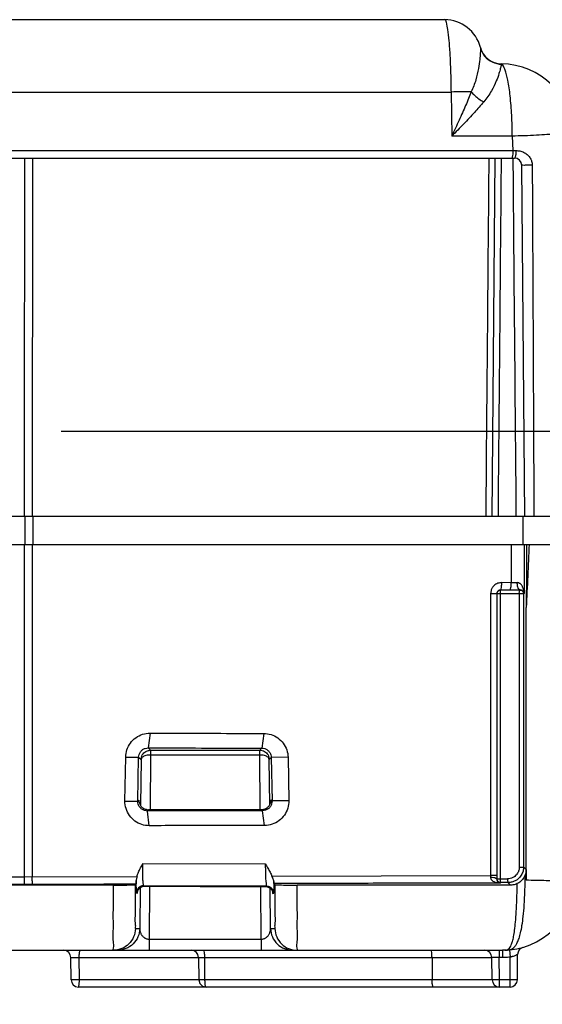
# Model space of a CAD drawing. Header units: inches. Extents: x 0 to 34, y 0 to 22.
# Tile 21 of 41: x 6.554 to 7.264, y 10.633 to 11.97. Entities that reach past the tile are written whole.
import ezdxf

# ---------------------------------------------------------------- set-up
doc = ezdxf.new("R2010")
doc.units = ezdxf.units.IN
doc.header["$LTSCALE"] = 1.87
doc.header["$MEASUREMENT"] = 0
doc.layers.get('0').update_dxf_attribs({"linetype": 'CONTINUOUS'})
doc.layers.add('DIMENSIONS', color=7, linetype='CONTINUOUS')
doc.styles.get("Standard").update_dxf_attribs({"font": 'txt', "width": 0.8})
doc.dimstyles.new('DIMSTYLE_1', dxfattribs={"dimtxt": 0.125, "dimasz": 0.18, "dimexe": 0.18, "dimexo": 0.0625, "dimgap": 0.09, "dimtad": 0, "dimtih": 1, "dimtoh": 1, "dimdec": 3, "dimzin": 4, "dimdsep": 46, "dimtxsty": 'STANDARD', "dimblk": '_FILLED', "dimblk1": '_FILLED', "dimblk2": '_FILLED', "dimcen": 0.09, "dimadec": 0, "dimazin": 0, "dimtp": 0.001, "dimtm": 0.001, "dimtfac": 1, "dimtdec": 3, "dimtofl": 0, "dimtmove": 0, "dimatfit": 3, "dimldrblk": '_FILLED', "dimfxl": 1, "dimtolj": 1, "dimtzin": 4, "dimarcsym": 0})
doc.dimstyles.new('DIMSTYLE_2', dxfattribs={"dimtxt": 0.125, "dimasz": 0.18, "dimexe": 0.18, "dimexo": 0.0625, "dimgap": 0.09, "dimtad": 0, "dimtih": 1, "dimtoh": 1, "dimdec": 3, "dimzin": 4, "dimdsep": 46, "dimtxsty": 'STANDARD', "dimblk": '_FILLED', "dimblk1": '_FILLED', "dimblk2": '_FILLED', "dimcen": 0.09, "dimadec": 0, "dimazin": 0, "dimtp": 0.001, "dimtm": 0.001, "dimtfac": 1, "dimtdec": 3, "dimtofl": 0, "dimtmove": 0, "dimatfit": 3, "dimldrblk": '_FILLED', "dimfxl": 1, "dimtolj": 1, "dimtzin": 4, "dimarcsym": 0})

# ---------------------------------------------------------------- blocks, each defined once
blk = doc.blocks.new('*D11')
at = {"layer": 'DIMENSIONS', "color": 2, "linetype": 'CONTINUOUS'}
blk.add_line((6.6108, 11.411), (8.1158, 11.411), dxfattribs=at)
at = {"layer": 'DIMENSIONS', "color": 2, "linetype": 'CONTINUOUS', "width": 0.8}
for s, p in [('[', (8.7033, 11.3485)), ('19.18', (8.8033, 11.3485)), (']', (9.3033, 11.3485)), ('.755', (8.1783, 11.3485))]:
    blk.add_text(s, height=0.125, dxfattribs=at).set_placement(p)
blk = doc.blocks.new('_FILLED')
at = {"color": 0, "linetype": 'BYBLOCK'}
blk.add_solid([(0, 0), (-1, 0.1736), (-1, -0.1736)], dxfattribs=at)
blk = doc.blocks.new('*D13')
at = {"layer": 'DIMENSIONS', "color": 2, "linetype": 'CONTINUOUS'}
for p, q in [((3.2766, 11.1945), (3.2766, 9.671)), ((7.3299, 11.1945), (7.3299, 9.671)), ((3.2766, 9.796), (4.4046, 9.796)), ((7.3299, 9.796), (5.9546, 9.796))]:
    blk.add_line(p, q, dxfattribs=at)
at = {"layer": 'DIMENSIONS', "color": 2, "linetype": 'CONTINUOUS', "xscale": 0.18, "yscale": 0.18, "zscale": 0.18, "rotation": 180}
blk.add_blockref('_FILLED', (3.2766, 9.796), dxfattribs=at)
at = {"layer": 'DIMENSIONS', "color": 2, "linetype": 'CONTINUOUS', "xscale": 0.18, "yscale": 0.18, "zscale": 0.18}
blk.add_blockref('_FILLED', (7.3299, 9.796), dxfattribs=at)
at = {"layer": 'DIMENSIONS', "color": 2, "linetype": 'CONTINUOUS', "width": 0.8}
for s, p in [('4.053', (4.4671, 9.7335)), ('[', (5.0921, 9.7335)), ('102.95', (5.1921, 9.7335)), (']', (5.7921, 9.7335))]:
    blk.add_text(s, height=0.125, dxfattribs=at).set_placement(p)

msp = doc.modelspace()

# ---------------------------------------------------------------- linework, layer by layer
at = {"color": 7, "linetype": 'CONTINUOUS'}
for p, q in [((3.4749, 11.97), (7.1316, 11.97)), ((3.4663, 11.8717), (7.1402, 11.8717)), ((7.1402, 11.8717), (7.1412, 11.8117)), ((7.2234, 11.8117), (7.1412, 11.8117)), ((7.2234, 11.8117), (7.2243, 11.7921)), ((3.3822, 11.7921), (7.2243, 11.7921)), ((3.3801, 11.782), (7.2264, 11.782)), ((6.5716, 11.782), (6.5712, 11.295)), ((7.1962, 11.295), (7.2004, 11.782)), ((7.2406, 11.295), (7.2364, 11.772)), ((7.3299, 11.295), (6.4253, 11.295)), ((6.5725, 11.257), (6.5726, 11.295)), ((7.2381, 11.257), (7.2384, 11.295)), ((6.4521, 11.257), (7.3299, 11.257)), ((6.5604, 11.257), (6.5604, 10.7958)), ((6.5711, 11.257), (6.5711, 10.8058)), ((7.222, 11.257), (7.222, 11.2052)), ((7.2394, 11.257), (7.2394, 11.1907)), ((7.2076, 11.1951), (7.2074, 11.1953)), ((7.222, 11.2052), (7.2091, 11.2053)), ((7.234, 11.1953), (7.2338, 11.195)), ((7.2024, 11.1903), (7.194, 11.1903)), ((7.194, 11.1903), (7.194, 10.8073)), ((7.2026, 11.1901), (7.2024, 11.1903)), ((7.2024, 11.1903), (7.2024, 10.8073)), ((7.233, 11.19), (7.2026, 11.1901)), ((7.2026, 11.1901), (7.2026, 10.8028)), ((7.2068, 11.1901), (7.2068, 10.8028)), ((7.2388, 11.19), (7.233, 11.19)), ((7.233, 11.19), (7.233, 10.8189)), ((7.2394, 11.1907), (7.2388, 11.19)), ((7.2388, 11.19), (7.2388, 10.8189)), ((6.7314, 11.0008), (6.729, 10.9808)), ((6.8859, 11.0004), (6.8832, 10.9805)), ((6.729, 10.9808), (6.7321, 10.9777)), ((6.8832, 10.9805), (6.8804, 10.9777)), ((6.6972, 10.9086), (6.6983, 10.9684)), ((6.6983, 10.9684), (6.7159, 10.9681)), ((6.7149, 10.9083), (6.7159, 10.9681)), ((6.7159, 10.9681), (6.7191, 10.9649)), ((6.7321, 10.9712), (6.7315, 10.8966)), ((6.7321, 10.9777), (6.8804, 10.9777)), ((6.7321, 10.9777), (6.7321, 10.9712)), ((6.7321, 10.9712), (6.8804, 10.9712)), ((6.8804, 10.9712), (6.8804, 10.9777)), ((6.881, 10.8969), (6.8804, 10.9712)), ((6.8961, 10.9676), (6.8934, 10.9649)), ((6.9188, 10.968), (6.8961, 10.9676)), ((6.8961, 10.9676), (6.8971, 10.9088)), ((6.9188, 10.968), (6.9199, 10.9091)), ((6.7191, 10.9649), (6.7186, 10.903)), ((6.8939, 10.9038), (6.8934, 10.9649)), ((6.6972, 10.9086), (6.7149, 10.9083)), ((6.7149, 10.9083), (6.7166, 10.91)), ((6.8955, 10.9104), (6.8971, 10.9088)), ((6.9199, 10.9091), (6.8971, 10.9088)), ((6.7304, 10.8751), (6.7279, 10.8951)), ((6.7286, 10.8957), (6.7294, 10.8966)), ((6.8842, 10.8955), (6.8827, 10.8969)), ((6.8869, 10.8755), (6.8842, 10.8955)), ((6.7217, 10.8236), (6.8879, 10.8233)), ((6.897, 10.8065), (7.194, 10.8073)), ((7.2024, 10.8073), (7.194, 10.8073)), ((7.233, 10.8189), (7.2388, 10.8189)), ((7.2422, 10.8155), (7.2388, 10.8189)), ((6.4698, 10.8058), (6.5604, 10.8058)), ((6.4698, 10.7958), (6.5604, 10.7958)), ((6.6814, 10.7945), (6.4841, 10.7945)), ((6.5604, 10.8058), (6.7137, 10.8061)), ((6.7113, 10.795), (6.7124, 10.7961)), ((6.7237, 10.7929), (6.7229, 10.7936)), ((6.8892, 10.7933), (6.8885, 10.7925)), ((6.9012, 10.795), (6.8996, 10.7965)), ((7.2212, 10.7945), (6.9311, 10.7945)), ((7.2026, 10.8028), (7.2024, 10.8026)), ((7.2026, 10.8028), (7.217, 10.8029)), ((7.2076, 10.7978), (7.2071, 10.7973)), ((7.2212, 10.7945), (7.2179, 10.7979)), ((6.7137, 10.7831), (6.7129, 10.7838)), ((6.7178, 10.7908), (6.7174, 10.7354)), ((6.7221, 10.7928), (6.7237, 10.7929)), ((6.7237, 10.7929), (6.7237, 10.7929)), ((6.7308, 10.7928), (6.7302, 10.721)), ((6.8823, 10.721), (6.8817, 10.7925)), ((6.8885, 10.7925), (6.8885, 10.7925)), ((6.8951, 10.7354), (6.8947, 10.7902)), ((6.8982, 10.7844), (6.8983, 10.7843)), ((6.8992, 10.7834), (6.8985, 10.7827)), ((6.7115, 10.7354), (6.7174, 10.7354)), ((6.8951, 10.7354), (6.901, 10.7354)), ((6.7302, 10.721), (6.8823, 10.721)), ((6.7302, 10.721), (6.7302, 10.706)), ((6.8823, 10.721), (6.8823, 10.706)), ((6.4741, 10.706), (7.2101, 10.706)), ((7.2058, 10.706), (7.2058, 10.696)), ((7.2101, 10.706), (7.2101, 10.696)), ((7.2197, 10.7064), (7.2207, 10.6966)), ((7.2304, 10.6659), (7.2307, 10.7004)), ((6.6241, 10.6659), (6.6238, 10.696)), ((6.6352, 10.696), (6.7973, 10.696)), ((6.6354, 10.6659), (6.6352, 10.696)), ((6.7973, 10.6961), (6.7976, 10.6659)), ((6.8057, 10.696), (7.1958, 10.696)), ((6.806, 10.6659), (6.8057, 10.696)), ((7.1144, 10.696), (7.1145, 10.6659)), ((7.1961, 10.6659), (7.1958, 10.696)), ((7.2101, 10.696), (7.2058, 10.696)), ((7.2061, 10.6659), (7.2058, 10.696)), ((7.2204, 10.6659), (7.2207, 10.6966)), ((6.7976, 10.6659), (6.6354, 10.6659)), ((7.1961, 10.6659), (6.806, 10.6659)), ((7.2204, 10.6659), (7.2061, 10.6659)), ((7.2061, 10.656), (7.2061, 10.6659)), ((7.2204, 10.656), (7.2204, 10.6659)), ((7.2204, 10.656), (6.6341, 10.656)), ((6.8026, 10.6573), (6.8076, 10.656))]:
    msp.add_line(p, q, dxfattribs=at)
for points in [[(6.7139, 10.7849), (6.7139, 10.7847), (6.7139, 10.7849), (6.7143, 10.7864), (6.7158, 10.7891), (6.7184, 10.7914), (6.7221, 10.7928)], [(6.8885, 10.7925), (6.8903, 10.7923), (6.8939, 10.7909), (6.8965, 10.7884), (6.8979, 10.7858), (6.8982, 10.7844)], [(6.7976, 10.6659), (6.799, 10.6609), (6.8026, 10.6573)]]:
    msp.add_lwpolyline(points, dxfattribs=at)
for centre, radius, start, end in [((7.1316, 11.92), 0.05, 14.121, 90), ((7.2091, 11.9399), 0.03, 194.4679, 269.2124), ((7.2073, 11.81), 0.1, 2.5, 89.2147), ((7.2264, 11.772), 0.01, 0.5, 89.9999), ((7.2101, 10.806), 0.1, 270, 357.5), ((6.6138, 10.696), 0.01, 0.5, 90), ((6.7873, 10.696), 0.01, 0.5709, 90), ((7.1858, 10.696), 0.01, 0.5, 90.0001), ((7.2407, 10.7003), 0.01, 106.1574, 179.5), ((6.6341, 10.666), 0.01, 180.5, 270), ((7.2061, 10.666), 0.01, 180.5, 270), ((7.2204, 10.666), 0.01, 270, 359.5)]:
    msp.add_arc(centre, radius, start, end, dxfattribs=at)
for points, knots in [([(7.1316, 11.97), (7.1329, 11.97), (7.1343, 11.9637), (7.136, 11.9556), (7.1375, 11.9394), (7.1389, 11.9199), (7.1398, 11.8966), (7.1401, 11.8802), (7.1402, 11.8717)], [0, 0, 0, 0, 0.039315, 0.14002, 0.298167, 0.50359, 0.742775, 1, 1, 1, 1]), ([(7.1801, 11.9322), (7.1803, 11.9315), (7.1801, 11.9289), (7.1801, 11.9265), (7.18, 11.9248)], [0, 0, 0, 0, 0.295004, 1, 1, 1, 1]), ([(7.1793, 11.9161), (7.1788, 11.9119), (7.1776, 11.9026), (7.1741, 11.8877), (7.1702, 11.8772), (7.1676, 11.872)], [0, 0, 0, 0, 0.271183, 0.618794, 1, 1, 1, 1]), ([(7.2088, 11.9095), (7.2086, 11.9089), (7.2081, 11.9068), (7.2076, 11.9048), (7.2072, 11.9034)], [0, 0, 0, 0, 0.32944, 1, 1, 1, 1]), ([(7.2087, 11.91), (7.2087, 11.9099), (7.2087, 11.9098), (7.2087, 11.9096), (7.2088, 11.9095)], [0, 0, 0, 0, 0.25061, 1, 1, 1, 1]), ([(7.2053, 11.8967), (7.2043, 11.8933), (7.2014, 11.8853), (7.1949, 11.8721), (7.1886, 11.8629), (7.1846, 11.8582)], [0, 0, 0, 0, 0.24045, 0.581187, 1, 1, 1, 1]), ([(7.2234, 11.8203), (7.2232, 11.8269), (7.2227, 11.8424), (7.221, 11.8649), (7.2181, 11.886), (7.2152, 11.8976), (7.2134, 11.9026)], [0, 0, 0, 0, 0.24022, 0.555736, 0.815721, 1, 1, 1, 1]), ([(7.1676, 11.872), (7.1634, 11.872), (7.1543, 11.8719), (7.1451, 11.8718), (7.1402, 11.8717)], [0, 0, 0, 0, 0.460134, 1, 1, 1, 1]), ([(7.1676, 11.872), (7.1652, 11.8658), (7.1599, 11.8529), (7.1511, 11.8328), (7.1446, 11.8189), (7.1412, 11.8117)], [0, 0, 0, 0, 0.302169, 0.635802, 1, 1, 1, 1]), ([(7.1676, 11.872), (7.1691, 11.8702), (7.1724, 11.8667), (7.1781, 11.8621), (7.1824, 11.8594), (7.1846, 11.8582)], [0, 0, 0, 0, 0.315109, 0.653793, 1, 1, 1, 1]), ([(7.1846, 11.8582), (7.1805, 11.8534), (7.1716, 11.8434), (7.1571, 11.8279), (7.1467, 11.8173), (7.1412, 11.8117)], [0, 0, 0, 0, 0.297245, 0.631311, 1, 1, 1, 1]), ([(7.3072, 11.8143), (7.3071, 11.8164), (7.2945, 11.8118), (7.2819, 11.8154), (7.2538, 11.8123), (7.2344, 11.8122), (7.2234, 11.8117)], [0, 0, 0, 0, 0.07329, 0.283841, 0.605906, 1, 1, 1, 1]), ([(7.2243, 11.7921), (7.2243, 11.7904), (7.2242, 11.7873), (7.2238, 11.7849), (7.2235, 11.7833)], [0, 0, 0, 0, 0.573326, 1, 1, 1, 1]), ([(7.2243, 11.7921), (7.225, 11.7921), (7.2264, 11.7921), (7.2278, 11.7921), (7.2284, 11.7922)], [0, 0, 0, 0, 0.500927, 1, 1, 1, 1]), ([(7.2284, 11.7922), (7.2284, 11.7905), (7.2283, 11.7873), (7.2278, 11.7843), (7.227, 11.782), (7.2264, 11.782)], [0, 0, 0, 0, 0.479353, 0.838602, 1, 1, 1, 1]), ([(7.2284, 11.7922), (7.2302, 11.7922), (7.2338, 11.7918), (7.2372, 11.7906), (7.2388, 11.7899)], [0, 0, 0, 0, 0.497664, 1, 1, 1, 1]), ([(7.2435, 11.7869), (7.2449, 11.7857), (7.2473, 11.7832), (7.2489, 11.78), (7.2495, 11.7785)], [0, 0, 0, 0, 0.532262, 1, 1, 1, 1]), ([(6.5608, 11.782), (6.5607, 11.7199), (6.5606, 11.5575), (6.5604, 11.3952), (6.5603, 11.295)], [0, 0, 0, 0, 0.382599, 1, 1, 1, 1]), ([(7.1878, 11.295), (7.1885, 11.3808), (7.1899, 11.5432), (7.1914, 11.7055), (7.192, 11.782)], [0, 0, 0, 0, 0.528927, 1, 1, 1, 1]), ([(7.2045, 11.295), (7.2053, 11.3808), (7.2067, 11.5432), (7.2081, 11.7055), (7.2088, 11.782)], [0, 0, 0, 0, 0.528902, 1, 1, 1, 1]), ([(7.2289, 11.295), (7.2282, 11.3783), (7.2268, 11.5373), (7.2254, 11.6963), (7.2248, 11.7719)], [0, 0, 0, 0, 0.524353, 1, 1, 1, 1]), ([(7.2506, 11.7724), (7.2489, 11.7724), (7.2458, 11.7723), (7.2412, 11.7726), (7.2389, 11.7718), (7.2364, 11.7725), (7.2364, 11.772)], [0, 0, 0, 0, 0.343715, 0.675099, 0.91317, 1, 1, 1, 1]), ([(7.2495, 11.7785), (7.2495, 11.7783), (7.2502, 11.7763), (7.2506, 11.7743), (7.2506, 11.7724)], [0, 0, 0, 0, 0.105861, 1, 1, 1, 1]), ([(7.2506, 11.7724), (7.2508, 11.7174), (7.2514, 11.6093), (7.2521, 11.4502), (7.2526, 11.3461), (7.2529, 11.295)], [0, 0, 0, 0, 0.345635, 0.67897, 1, 1, 1, 1]), ([(6.5617, 11.257), (6.5617, 11.2596), (6.5617, 11.2723), (6.5617, 11.285), (6.5617, 11.295)], [0, 0, 0, 0, 0.210539, 1, 1, 1, 1]), ([(7.2463, 11.257), (7.2457, 11.2427), (7.2444, 11.2142), (7.2431, 11.1857), (7.2425, 11.1714)], [0, 0, 0, 0, 0.49998, 1, 1, 1, 1]), ([(7.2426, 11.257), (7.2426, 11.2427), (7.2426, 11.2142), (7.2425, 11.1857), (7.2425, 11.1714)], [0, 0, 0, 0, 0.500034, 1, 1, 1, 1]), ([(7.2091, 11.2053), (7.2082, 11.2053), (7.2065, 11.2051), (7.2038, 11.2044), (7.201, 11.2031), (7.1983, 11.201), (7.196, 11.1981), (7.1944, 11.1944), (7.194, 11.1917), (7.194, 11.1903)], [0, 0, 0, 0, 0.104386, 0.220551, 0.35051, 0.495516, 0.654111, 0.822879, 1, 1, 1, 1]), ([(7.2074, 11.1953), (7.2072, 11.1953), (7.2066, 11.1952), (7.2057, 11.195), (7.2048, 11.1946), (7.2039, 11.1939), (7.2031, 11.1929), (7.2025, 11.1917), (7.2024, 11.1908), (7.2024, 11.1903)], [0, 0, 0, 0, 0.10485, 0.221321, 0.351303, 0.496067, 0.654302, 0.822831, 1, 1, 1, 1]), ([(7.2026, 11.1901), (7.2026, 11.191), (7.2031, 11.1927), (7.205, 11.1946), (7.2068, 11.1951), (7.2076, 11.1951)], [0, 0, 0, 0, 0.333325, 0.666675, 1, 1, 1, 1]), ([(7.2076, 11.1951), (7.2073, 11.1951), (7.2071, 11.1939), (7.2068, 11.1925), (7.2069, 11.1909), (7.2068, 11.1901)], [0, 0, 0, 0, 0.156878, 0.517282, 1, 1, 1, 1]), ([(7.2074, 11.1953), (7.208, 11.1953), (7.2085, 11.1977), (7.209, 11.2006), (7.2091, 11.2036), (7.2091, 11.2053)], [0, 0, 0, 0, 0.156851, 0.517263, 1, 1, 1, 1]), ([(7.2204, 11.1952), (7.2182, 11.1952), (7.2139, 11.1952), (7.2096, 11.1953), (7.2074, 11.1953)], [0, 0, 0, 0, 0.499983, 1, 1, 1, 1]), ([(7.2338, 11.195), (7.2294, 11.195), (7.2207, 11.1951), (7.212, 11.1951), (7.2076, 11.1951)], [0, 0, 0, 0, 0.499953, 1, 1, 1, 1]), ([(7.2204, 11.1952), (7.2209, 11.1953), (7.2214, 11.1976), (7.2219, 11.2005), (7.222, 11.2036), (7.222, 11.2052)], [0, 0, 0, 0, 0.157062, 0.517416, 1, 1, 1, 1]), ([(7.2302, 11.2053), (7.2294, 11.2052), (7.2276, 11.2052), (7.2249, 11.2052), (7.223, 11.2052), (7.222, 11.2052)], [0, 0, 0, 0, 0.297702, 0.637637, 1, 1, 1, 1]), ([(7.234, 11.1953), (7.2327, 11.1952), (7.2298, 11.1952), (7.2269, 11.1952), (7.2253, 11.1952)], [0, 0, 0, 0, 0.467259, 1, 1, 1, 1]), ([(7.2394, 11.1907), (7.2394, 11.1915), (7.2393, 11.1932), (7.2389, 11.1955), (7.2383, 11.1975), (7.2376, 11.1993), (7.2368, 11.2008), (7.2359, 11.2021), (7.235, 11.2031), (7.234, 11.204), (7.2329, 11.2047), (7.2316, 11.2051), (7.2307, 11.2053), (7.2302, 11.2053)], [0, 0, 0, 0, 0.137264, 0.260424, 0.370995, 0.470892, 0.561712, 0.644031, 0.718373, 0.786879, 0.853464, 0.922543, 1, 1, 1, 1]), ([(7.234, 11.1953), (7.2333, 11.1953), (7.2316, 11.1971), (7.231, 11.199), (7.2307, 11.2003)], [0, 0, 0, 0, 0.376038, 1, 1, 1, 1]), ([(7.233, 11.19), (7.233, 11.1908), (7.233, 11.1924), (7.2333, 11.1938), (7.2335, 11.195), (7.2338, 11.195)], [0, 0, 0, 0, 0.482405, 0.842692, 1, 1, 1, 1]), ([(7.2338, 11.195), (7.2346, 11.195), (7.2364, 11.1946), (7.2377, 11.1933), (7.2381, 11.1926)], [0, 0, 0, 0, 0.488968, 1, 1, 1, 1]), ([(7.2394, 11.1907), (7.2394, 11.1909), (7.2393, 11.1915), (7.2391, 11.1922), (7.2387, 11.1928), (7.2383, 11.1934), (7.2378, 11.1939), (7.2373, 11.1943), (7.2368, 11.1946), (7.2362, 11.1949), (7.2355, 11.1951), (7.2351, 11.1952), (7.2349, 11.1952)], [0, 0, 0, 0, 0.119744, 0.230733, 0.335117, 0.434887, 0.531536, 0.625317, 0.71612, 0.805674, 0.898412, 1, 1, 1, 1]), ([(7.2422, 10.8011), (7.2422, 10.8394), (7.2423, 10.919), (7.2424, 11.0424), (7.2425, 11.1275), (7.2425, 11.1714)], [0, 0, 0, 0, 0.310809, 0.644315, 1, 1, 1, 1]), ([(6.6983, 10.9684), (6.6984, 10.9718), (6.6995, 10.9785), (6.7043, 10.9877), (6.7117, 10.9951), (6.7211, 10.9998), (6.728, 11.0008), (6.7314, 11.0008)], [0, 0, 0, 0, 0.195805, 0.395907, 0.597667, 0.799497, 1, 1, 1, 1]), ([(6.7314, 11.0008), (6.7476, 11.0008), (6.7849, 11.0007), (6.8364, 11.0006), (6.8717, 11.0005), (6.8859, 11.0004)], [0, 0, 0, 0, 0.31491, 0.724792, 1, 1, 1, 1]), ([(6.8859, 11.0004), (6.8892, 11.0004), (6.896, 10.9994), (6.9053, 10.9948), (6.9127, 10.9875), (6.9176, 10.9782), (6.9188, 10.9714), (6.9188, 10.968)], [0, 0, 0, 0, 0.196677, 0.396536, 0.597676, 0.800004, 1, 1, 1, 1]), ([(6.7159, 10.9681), (6.7159, 10.9694), (6.7164, 10.9721), (6.7183, 10.9757), (6.7212, 10.9786), (6.7249, 10.9804), (6.7276, 10.9808), (6.729, 10.9808)], [0, 0, 0, 0, 0.195756, 0.396332, 0.597773, 0.798783, 1, 1, 1, 1]), ([(6.729, 10.9808), (6.7452, 10.9808), (6.7824, 10.9807), (6.8338, 10.9806), (6.869, 10.9805), (6.8832, 10.9805)], [0, 0, 0, 0, 0.31491, 0.724792, 1, 1, 1, 1]), ([(6.8832, 10.9805), (6.8845, 10.9804), (6.8872, 10.98), (6.8908, 10.9782), (6.8937, 10.9753), (6.8956, 10.9717), (6.8961, 10.9689), (6.8961, 10.9676)], [0, 0, 0, 0, 0.19622, 0.396228, 0.597179, 0.799044, 1, 1, 1, 1]), ([(6.7191, 10.9649), (6.7191, 10.9671), (6.7204, 10.9716), (6.7249, 10.9761), (6.7287, 10.9773), (6.7304, 10.9775)], [0, 0, 0, 0, 0.360653, 0.725649, 1, 1, 1, 1]), ([(6.7321, 10.9712), (6.7299, 10.9712), (6.726, 10.9707), (6.7211, 10.9688), (6.7191, 10.9661), (6.7191, 10.9649)], [0, 0, 0, 0, 0.419609, 0.761656, 1, 1, 1, 1]), ([(6.8804, 10.9777), (6.8826, 10.9777), (6.8872, 10.9765), (6.8921, 10.9716), (6.8934, 10.9671), (6.8934, 10.9649)], [0, 0, 0, 0, 0.333325, 0.666675, 1, 1, 1, 1]), ([(6.8934, 10.9649), (6.8934, 10.9661), (6.8914, 10.9688), (6.8865, 10.9707), (6.8826, 10.9712), (6.8804, 10.9712)], [0, 0, 0, 0, 0.236165, 0.579057, 1, 1, 1, 1]), ([(6.7304, 10.8751), (6.7269, 10.8751), (6.72, 10.8762), (6.7105, 10.8809), (6.703, 10.8885), (6.6982, 10.8981), (6.6972, 10.9051), (6.6972, 10.9086)], [0, 0, 0, 0, 0.196738, 0.396836, 0.597885, 0.800134, 1, 1, 1, 1]), ([(6.7279, 10.8951), (6.7266, 10.8951), (6.7238, 10.8955), (6.7201, 10.8974), (6.7171, 10.9004), (6.7152, 10.9041), (6.7148, 10.9069), (6.7149, 10.9083)], [0, 0, 0, 0, 0.19704, 0.397753, 0.598368, 0.799599, 1, 1, 1, 1]), ([(6.7195, 10.9013), (6.7186, 10.9025), (6.717, 10.9053), (6.7166, 10.9084), (6.7166, 10.91)], [0, 0, 0, 0, 0.499002, 1, 1, 1, 1]), ([(6.8971, 10.9088), (6.8971, 10.9074), (6.8968, 10.9047), (6.895, 10.9009), (6.892, 10.8979), (6.8883, 10.8959), (6.8856, 10.8955), (6.8842, 10.8955)], [0, 0, 0, 0, 0.196669, 0.398029, 0.59965, 0.800275, 1, 1, 1, 1]), ([(6.9199, 10.9091), (6.9199, 10.9057), (6.9189, 10.8987), (6.9143, 10.8892), (6.9069, 10.8816), (6.8974, 10.8766), (6.8904, 10.8755), (6.8869, 10.8755)], [0, 0, 0, 0, 0.19626, 0.396661, 0.598347, 0.800053, 1, 1, 1, 1]), ([(6.8955, 10.9104), (6.8956, 10.909), (6.8952, 10.9062), (6.8935, 10.9025), (6.8907, 10.8995), (6.8884, 10.8982), (6.8871, 10.8977)], [0, 0, 0, 0, 0.260521, 0.507198, 0.752068, 1, 1, 1, 1]), ([(6.7276, 10.8967), (6.7279, 10.8967), (6.7285, 10.8966), (6.7291, 10.8966), (6.7294, 10.8966)], [0, 0, 0, 0, 0.500131, 1, 1, 1, 1]), ([(6.8842, 10.8955), (6.8678, 10.8954), (6.8301, 10.8953), (6.778, 10.8952), (6.7423, 10.8952), (6.7279, 10.8951)], [0, 0, 0, 0, 0.314562, 0.723481, 1, 1, 1, 1]), ([(6.8827, 10.8969), (6.8657, 10.8969), (6.8316, 10.8968), (6.7805, 10.8967), (6.7465, 10.8966), (6.7294, 10.8966)], [0, 0, 0, 0, 0.333141, 0.666477, 1, 1, 1, 1]), ([(6.8827, 10.8969), (6.8835, 10.8969), (6.8849, 10.8971), (6.8864, 10.8975), (6.8871, 10.8977)], [0, 0, 0, 0, 0.499293, 1, 1, 1, 1]), ([(6.8869, 10.8755), (6.8705, 10.8754), (6.8327, 10.8753), (6.7806, 10.8752), (6.7448, 10.8752), (6.7304, 10.8751)], [0, 0, 0, 0, 0.314562, 0.723481, 1, 1, 1, 1]), ([(6.7137, 10.8061), (6.7142, 10.8081), (6.7155, 10.812), (6.7184, 10.8179), (6.7206, 10.8217), (6.7217, 10.8236)], [0, 0, 0, 0, 0.314679, 0.648483, 1, 1, 1, 1]), ([(6.7229, 10.7936), (6.7224, 10.7938), (6.7224, 10.7965), (6.7217, 10.8001), (6.7217, 10.8069), (6.7216, 10.8148), (6.7217, 10.8206), (6.7217, 10.8236)], [0, 0, 0, 0, 0.056764, 0.201817, 0.422223, 0.696325, 1, 1, 1, 1]), ([(6.8879, 10.8233), (6.8879, 10.8202), (6.8881, 10.8144), (6.8884, 10.8065), (6.8884, 10.7998), (6.8892, 10.796), (6.8888, 10.7936), (6.8892, 10.7933)], [0, 0, 0, 0, 0.304368, 0.579981, 0.800983, 0.94563, 1, 1, 1, 1]), ([(6.8879, 10.8233), (6.889, 10.8214), (6.8913, 10.8176), (6.8944, 10.8121), (6.8962, 10.8084), (6.897, 10.8065)], [0, 0, 0, 0, 0.350184, 0.683429, 1, 1, 1, 1]), ([(6.8995, 10.7993), (6.8994, 10.8), (6.8991, 10.8016), (6.8981, 10.8039), (6.8974, 10.8056), (6.897, 10.8065)], [0, 0, 0, 0, 0.278712, 0.629034, 1, 1, 1, 1]), ([(7.194, 10.8073), (7.194, 10.8069), (7.194, 10.8061), (7.194, 10.8053), (7.194, 10.8049)], [0, 0, 0, 0, 0.489404, 1, 1, 1, 1]), ([(7.2024, 10.8073), (7.2024, 10.8065), (7.2024, 10.805), (7.2024, 10.8034), (7.2024, 10.8026)], [0, 0, 0, 0, 0.489537, 1, 1, 1, 1]), ([(7.233, 10.8189), (7.233, 10.8182), (7.2329, 10.8168), (7.2325, 10.8146), (7.2317, 10.8125), (7.2306, 10.8104), (7.229, 10.8082), (7.2269, 10.8062), (7.2242, 10.8044), (7.222, 10.8036), (7.2208, 10.8033)], [0, 0, 0, 0, 0.100634, 0.201364, 0.306084, 0.418264, 0.541225, 0.678106, 0.83141, 1, 1, 1, 1]), ([(7.2224, 10.7076), (7.2234, 10.7081), (7.2255, 10.7094), (7.2282, 10.7124), (7.2306, 10.7167), (7.2329, 10.7225), (7.235, 10.7303), (7.2369, 10.7403), (7.2385, 10.7529), (7.2399, 10.7685), (7.2408, 10.7873), (7.2409, 10.8009), (7.2409, 10.8082)], [0, 0, 0, 0, 0.032504, 0.06927, 0.114655, 0.172732, 0.247487, 0.342937, 0.463053, 0.611407, 0.790409, 1, 1, 1, 1]), ([(7.2409, 10.8082), (7.2403, 10.8065), (7.2385, 10.8032), (7.2348, 10.7991), (7.2317, 10.7972), (7.2301, 10.7964)], [0, 0, 0, 0, 0.341132, 0.67578, 1, 1, 1, 1]), ([(7.2371, 10.8106), (7.2367, 10.8096), (7.2357, 10.8077), (7.2344, 10.8059), (7.2336, 10.8051)], [0, 0, 0, 0, 0.477033, 1, 1, 1, 1]), ([(7.2422, 10.8155), (7.2422, 10.8147), (7.2421, 10.813), (7.2417, 10.8106), (7.2412, 10.809), (7.2409, 10.8082)], [0, 0, 0, 0, 0.332892, 0.666262, 1, 1, 1, 1]), ([(7.2422, 10.8155), (7.2422, 10.8139), (7.2422, 10.8108), (7.2422, 10.8059), (7.2422, 10.8027), (7.2422, 10.8011)], [0, 0, 0, 0, 0.325158, 0.658898, 1, 1, 1, 1]), ([(6.5604, 10.7958), (6.5623, 10.7958), (6.5663, 10.7958), (6.5702, 10.7958), (6.5722, 10.7958)], [0, 0, 0, 0, 0.501129, 1, 1, 1, 1]), ([(6.5722, 10.7958), (6.5717, 10.7959), (6.5717, 10.7983), (6.5711, 10.8011), (6.5711, 10.8041), (6.5711, 10.8058)], [0, 0, 0, 0, 0.147727, 0.510676, 1, 1, 1, 1]), ([(6.5722, 10.7958), (6.5956, 10.7958), (6.6423, 10.7959), (6.6891, 10.796), (6.7124, 10.7961)], [0, 0, 0, 0, 0.500183, 1, 1, 1, 1]), ([(6.6814, 10.7945), (6.6813, 10.7866), (6.6812, 10.7717), (6.6809, 10.7504), (6.6813, 10.7331), (6.6804, 10.7184), (6.6823, 10.7121), (6.6805, 10.706), (6.6815, 10.706)], [0, 0, 0, 0, 0.265805, 0.508425, 0.713657, 0.869489, 0.966805, 1, 1, 1, 1]), ([(6.6814, 10.7945), (6.6851, 10.7945), (6.6921, 10.7946), (6.7015, 10.7943), (6.7072, 10.7953), (6.7107, 10.7944), (6.7113, 10.795)], [0, 0, 0, 0, 0.37763, 0.70084, 0.918888, 1, 1, 1, 1]), ([(6.7113, 10.795), (6.7112, 10.7897), (6.7111, 10.7796), (6.7109, 10.7652), (6.7111, 10.7536), (6.7106, 10.7438), (6.7118, 10.7395), (6.7108, 10.7354), (6.7115, 10.7354)], [0, 0, 0, 0, 0.267791, 0.510729, 0.715301, 0.870207, 0.966825, 1, 1, 1, 1]), ([(6.7129, 10.7838), (6.7124, 10.7844), (6.7132, 10.7876), (6.7124, 10.7929), (6.7127, 10.798), (6.7127, 10.8009)], [0, 0, 0, 0, 0.13219, 0.491336, 1, 1, 1, 1]), ([(6.7127, 10.8009), (6.7126, 10.8001), (6.7127, 10.7986), (6.7124, 10.7971), (6.7126, 10.7962), (6.7124, 10.7961)], [0, 0, 0, 0, 0.523719, 0.870623, 1, 1, 1, 1]), ([(6.7137, 10.8061), (6.7135, 10.8055), (6.7132, 10.8043), (6.7128, 10.8026), (6.7127, 10.8015), (6.7127, 10.8009)], [0, 0, 0, 0, 0.349311, 0.691679, 1, 1, 1, 1]), ([(6.7229, 10.7936), (6.7212, 10.7936), (6.7177, 10.7927), (6.7139, 10.789), (6.713, 10.7855), (6.7129, 10.7838)], [0, 0, 0, 0, 0.333328, 0.666678, 1, 1, 1, 1]), ([(6.7229, 10.7936), (6.7507, 10.7936), (6.8061, 10.7935), (6.8615, 10.7933), (6.8892, 10.7933)], [0, 0, 0, 0, 0.500244, 1, 1, 1, 1]), ([(6.8892, 10.7933), (6.8909, 10.7933), (6.8944, 10.7923), (6.8982, 10.7886), (6.8992, 10.7851), (6.8992, 10.7834)], [0, 0, 0, 0, 0.333325, 0.666675, 1, 1, 1, 1]), ([(6.8995, 10.7993), (6.8995, 10.7978), (6.8995, 10.7953), (6.8995, 10.7919), (6.8995, 10.7899), (6.8995, 10.7891)], [0, 0, 0, 0, 0.427008, 0.76067, 1, 1, 1, 1]), ([(6.8996, 10.7965), (6.8995, 10.7967), (6.8997, 10.7978), (6.8995, 10.7986), (6.8995, 10.7993)], [0, 0, 0, 0, 0.276727, 1, 1, 1, 1]), ([(7.2071, 10.7973), (7.173, 10.7972), (7.1047, 10.797), (7.0022, 10.7968), (6.9338, 10.7966), (6.8996, 10.7965)], [0, 0, 0, 0, 0.332895, 0.666241, 1, 1, 1, 1]), ([(6.901, 10.7354), (6.9017, 10.7354), (6.9007, 10.7395), (6.9019, 10.7438), (6.9014, 10.7536), (6.9016, 10.7652), (6.9014, 10.7796), (6.9013, 10.7897), (6.9012, 10.795)], [0, 0, 0, 0, 0.033175, 0.129744, 0.284582, 0.489077, 0.731995, 1, 1, 1, 1]), ([(6.9012, 10.795), (6.9018, 10.7944), (6.9053, 10.7953), (6.911, 10.7943), (6.9204, 10.7946), (6.9274, 10.7945), (6.9311, 10.7945)], [0, 0, 0, 0, 0.08107, 0.299124, 0.622409, 1, 1, 1, 1]), ([(6.9313, 10.7089), (6.9305, 10.7129), (6.9321, 10.7184), (6.9312, 10.7331), (6.9316, 10.7504), (6.9313, 10.7717), (6.9312, 10.7866), (6.9311, 10.7945)], [0, 0, 0, 0, 0.100654, 0.261837, 0.474115, 0.725067, 1, 1, 1, 1]), ([(7.194, 10.8049), (7.1939, 10.8045), (7.1941, 10.8035), (7.1947, 10.8021), (7.1958, 10.8009), (7.1973, 10.7997), (7.1992, 10.7988), (7.2015, 10.798), (7.2042, 10.7975), (7.2061, 10.7973), (7.2071, 10.7973)], [0, 0, 0, 0, 0.085695, 0.175525, 0.272736, 0.383164, 0.510724, 0.65569, 0.816258, 1, 1, 1, 1]), ([(7.2024, 10.8026), (7.2024, 10.8031), (7.2006, 10.804), (7.1979, 10.8046), (7.1954, 10.8049), (7.194, 10.8049)], [0, 0, 0, 0, 0.173513, 0.522844, 1, 1, 1, 1]), ([(7.2024, 10.8026), (7.2024, 10.8023), (7.2024, 10.8016), (7.2027, 10.8007), (7.2031, 10.7999), (7.2036, 10.7991), (7.2043, 10.7984), (7.2051, 10.7979), (7.206, 10.7975), (7.2067, 10.7973), (7.2071, 10.7973)], [0, 0, 0, 0, 0.122619, 0.243748, 0.361646, 0.480617, 0.603262, 0.729498, 0.858968, 1, 1, 1, 1]), ([(7.2076, 10.7978), (7.2068, 10.7978), (7.205, 10.7983), (7.2031, 10.8002), (7.2026, 10.802), (7.2026, 10.8028)], [0, 0, 0, 0, 0.333325, 0.666675, 1, 1, 1, 1]), ([(7.2068, 10.8028), (7.2069, 10.802), (7.2068, 10.8005), (7.2071, 10.799), (7.2073, 10.7978), (7.2076, 10.7978)], [0, 0, 0, 0, 0.482718, 0.843122, 1, 1, 1, 1]), ([(7.2179, 10.7979), (7.2162, 10.7979), (7.2127, 10.7978), (7.2093, 10.7978), (7.2076, 10.7978)], [0, 0, 0, 0, 0.499957, 1, 1, 1, 1]), ([(7.217, 10.8029), (7.217, 10.802), (7.2171, 10.8005), (7.2174, 10.7991), (7.2176, 10.7979), (7.2179, 10.7979)], [0, 0, 0, 0, 0.482596, 0.842954, 1, 1, 1, 1]), ([(7.2301, 10.7964), (7.2292, 10.796), (7.2273, 10.7953), (7.2243, 10.7946), (7.2223, 10.7945), (7.2212, 10.7945)], [0, 0, 0, 0, 0.333811, 0.66713, 1, 1, 1, 1]), ([(7.2336, 10.8051), (7.2328, 10.8041), (7.2308, 10.8022), (7.2272, 10.7999), (7.2244, 10.7989), (7.2229, 10.7985)], [0, 0, 0, 0, 0.298384, 0.632574, 1, 1, 1, 1]), ([(7.2252, 10.7245), (7.2257, 10.7273), (7.2268, 10.7338), (7.228, 10.7451), (7.229, 10.7593), (7.2298, 10.7767), (7.23, 10.7895), (7.2301, 10.7964)], [0, 0, 0, 0, 0.120187, 0.275018, 0.470387, 0.711254, 1, 1, 1, 1]), ([(7.31, 10.8016), (7.3099, 10.8), (7.3002, 10.8017), (7.2899, 10.7994), (7.2672, 10.8007), (7.2513, 10.8008), (7.2422, 10.8011)], [0, 0, 0, 0, 0.072114, 0.276788, 0.59626, 1, 1, 1, 1]), ([(6.7153, 10.7884), (6.7152, 10.7883), (6.715, 10.788), (6.7149, 10.7877), (6.7148, 10.7875)], [0, 0, 0, 0, 0.455513, 1, 1, 1, 1]), ([(6.7193, 10.7919), (6.7191, 10.7918), (6.7175, 10.791), (6.7162, 10.7897), (6.7153, 10.7884)], [0, 0, 0, 0, 0.125387, 1, 1, 1, 1]), ([(6.7237, 10.7929), (6.742, 10.7929), (6.7786, 10.7928), (6.8336, 10.7927), (6.8702, 10.7926), (6.8885, 10.7925)], [0, 0, 0, 0, 0.333536, 0.666871, 1, 1, 1, 1]), ([(6.8926, 10.7916), (6.8929, 10.7915), (6.8933, 10.7913), (6.8936, 10.7911), (6.8937, 10.7911)], [0, 0, 0, 0, 0.758665, 1, 1, 1, 1]), ([(6.8969, 10.7879), (6.8969, 10.7878), (6.8976, 10.7867), (6.8981, 10.7854), (6.8983, 10.7843)], [0, 0, 0, 0, 0.095183, 1, 1, 1, 1]), ([(6.8994, 10.7864), (6.8994, 10.7857), (6.8992, 10.7848), (6.8994, 10.7836), (6.8992, 10.7834)], [0, 0, 0, 0, 0.728469, 1, 1, 1, 1]), ([(6.7115, 10.7354), (6.7114, 10.7316), (6.7098, 10.7238), (6.7031, 10.714), (6.6932, 10.7075), (6.6854, 10.706), (6.6815, 10.706)], [0, 0, 0, 0, 0.250018, 0.500025, 0.750017, 1, 1, 1, 1]), ([(6.7174, 10.7354), (6.7173, 10.7316), (6.7157, 10.7238), (6.7112, 10.7173), (6.7084, 10.7146)], [0, 0, 0, 0, 0.500011, 1, 1, 1, 1]), ([(6.7174, 10.7354), (6.7174, 10.7348), (6.7175, 10.7335), (6.7178, 10.7316), (6.7183, 10.7299), (6.719, 10.7283), (6.7196, 10.7273), (6.7199, 10.7268)], [0, 0, 0, 0, 0.21989, 0.424045, 0.619645, 0.810923, 1, 1, 1, 1]), ([(6.7199, 10.7268), (6.7202, 10.7264), (6.7209, 10.7254), (6.7221, 10.7242), (6.7234, 10.723), (6.725, 10.7221), (6.7266, 10.7215), (6.7284, 10.721), (6.7296, 10.721), (6.7302, 10.721)], [0, 0, 0, 0, 0.138411, 0.278661, 0.420301, 0.562799, 0.706715, 0.852729, 1, 1, 1, 1]), ([(6.8823, 10.721), (6.8827, 10.721), (6.8836, 10.721), (6.885, 10.7212), (6.8864, 10.7217), (6.8879, 10.7223), (6.8893, 10.7233), (6.8907, 10.7244), (6.8919, 10.7257), (6.8929, 10.7271), (6.8937, 10.7287), (6.8943, 10.7303), (6.8948, 10.732), (6.895, 10.7337), (6.8951, 10.7349), (6.8951, 10.7354)], [0, 0, 0, 0, 0.060314, 0.125123, 0.195237, 0.270753, 0.350571, 0.432756, 0.515165, 0.596307, 0.676584, 0.756757, 0.837319, 0.918443, 1, 1, 1, 1]), ([(6.8951, 10.7354), (6.8952, 10.7316), (6.8968, 10.7238), (6.9036, 10.714), (6.9135, 10.7075), (6.9213, 10.706), (6.9251, 10.706)], [0, 0, 0, 0, 0.250018, 0.500025, 0.750017, 1, 1, 1, 1]), ([(6.901, 10.7354), (6.9011, 10.7316), (6.9027, 10.7238), (6.9094, 10.714), (6.9193, 10.7075), (6.9271, 10.706), (6.931, 10.706)], [0, 0, 0, 0, 0.250001, 0.500004, 0.750004, 1, 1, 1, 1]), ([(7.2185, 10.7079), (7.2192, 10.7085), (7.2207, 10.7102), (7.2217, 10.7122), (7.2221, 10.7133)], [0, 0, 0, 0, 0.436821, 1, 1, 1, 1]), ([(7.2221, 10.7133), (7.2228, 10.7148), (7.224, 10.7185), (7.2248, 10.7223), (7.2252, 10.7245)], [0, 0, 0, 0, 0.42845, 1, 1, 1, 1]), ([(6.6352, 10.696), (6.6352, 10.6977), (6.6352, 10.7008), (6.6357, 10.7035), (6.6361, 10.706), (6.6366, 10.706)], [0, 0, 0, 0, 0.490999, 0.852714, 1, 1, 1, 1]), ([(6.8057, 10.696), (6.8057, 10.6977), (6.8056, 10.7008), (6.8052, 10.7032), (6.8049, 10.7046)], [0, 0, 0, 0, 0.575215, 1, 1, 1, 1]), ([(7.1144, 10.696), (7.1144, 10.6977), (7.1143, 10.7008), (7.1139, 10.7032), (7.1135, 10.7046)], [0, 0, 0, 0, 0.574003, 1, 1, 1, 1]), ([(7.2133, 10.7061), (7.2143, 10.7062), (7.2162, 10.7064), (7.2178, 10.7074), (7.2185, 10.7079)], [0, 0, 0, 0, 0.545016, 1, 1, 1, 1]), ([(7.215, 10.7061), (7.2148, 10.7061), (7.2144, 10.7061), (7.2138, 10.7061), (7.2134, 10.7061), (7.2133, 10.7061)], [0, 0, 0, 0, 0.333099, 0.666374, 1, 1, 1, 1]), ([(7.2307, 10.7004), (7.2307, 10.7004), (7.2304, 10.7002), (7.23, 10.7001), (7.229, 10.6995), (7.2277, 10.6989), (7.2257, 10.698), (7.2238, 10.6974), (7.2226, 10.697), (7.2221, 10.6969)], [0, 0, 0, 0, 0.016171, 0.072969, 0.180963, 0.347498, 0.572969, 0.849501, 1, 1, 1, 1]), ([(6.6238, 10.696), (6.6238, 10.6961), (6.6241, 10.696), (6.6244, 10.6961), (6.6252, 10.6961), (6.6264, 10.6961), (6.6281, 10.6961), (6.6302, 10.6961), (6.6326, 10.6961), (6.6343, 10.6961), (6.6352, 10.696)], [0, 0, 0, 0, 0.009748, 0.043427, 0.109201, 0.215202, 0.365447, 0.555781, 0.772902, 1, 1, 1, 1]), ([(6.7973, 10.6961), (6.7973, 10.6961), (6.7975, 10.6961), (6.7978, 10.6961), (6.7987, 10.6961), (6.7999, 10.6961), (6.8015, 10.6961), (6.8035, 10.6961), (6.8049, 10.6961), (6.8057, 10.696)], [0, 0, 0, 0, 0.01138, 0.058258, 0.150609, 0.296286, 0.493133, 0.723379, 1, 1, 1, 1]), ([(7.2058, 10.696), (7.2053, 10.6961), (7.2041, 10.6961), (7.2022, 10.6961), (7.2004, 10.6961), (7.1987, 10.6961), (7.1972, 10.6962), (7.1965, 10.6959), (7.1958, 10.6962), (7.1958, 10.696)], [0, 0, 0, 0, 0.171394, 0.35796, 0.549741, 0.729244, 0.874784, 0.968083, 1, 1, 1, 1]), ([(7.2207, 10.6966), (7.2195, 10.6964), (7.2171, 10.6963), (7.2136, 10.6961), (7.2113, 10.696), (7.2101, 10.696)], [0, 0, 0, 0, 0.333444, 0.666699, 1, 1, 1, 1]), ([(6.6354, 10.6659), (6.6345, 10.6659), (6.6325, 10.6658), (6.6298, 10.6659), (6.627, 10.6657), (6.6256, 10.6661), (6.6241, 10.6656), (6.6241, 10.6659)], [0, 0, 0, 0, 0.252165, 0.512561, 0.751721, 0.929823, 1, 1, 1, 1]), ([(6.6341, 10.656), (6.6346, 10.656), (6.6349, 10.6585), (6.6354, 10.6612), (6.6354, 10.6643), (6.6354, 10.6659)], [0, 0, 0, 0, 0.15147, 0.522815, 1, 1, 1, 1]), ([(6.806, 10.6659), (6.805, 10.6659), (6.8031, 10.6658), (6.7999, 10.6659), (6.7992, 10.6658), (6.7977, 10.6659), (6.7977, 10.6659)], [0, 0, 0, 0, 0.384037, 0.731202, 0.967959, 1, 1, 1, 1]), ([(6.8076, 10.656), (6.807, 10.656), (6.8066, 10.6584), (6.8063, 10.6599), (6.8062, 10.661)], [0, 0, 0, 0, 0.294861, 1, 1, 1, 1]), ([(7.1164, 10.656), (7.1158, 10.656), (7.1151, 10.6583), (7.1149, 10.6598), (7.1147, 10.6609)], [0, 0, 0, 0, 0.304972, 1, 1, 1, 1]), ([(7.2061, 10.6659), (7.205, 10.6659), (7.2029, 10.6659), (7.1996, 10.6657), (7.198, 10.6662), (7.1961, 10.6655), (7.1961, 10.6659)], [0, 0, 0, 0, 0.330656, 0.650433, 0.899173, 1, 1, 1, 1]), ([(7.2304, 10.6659), (7.2304, 10.6657), (7.2291, 10.6661), (7.2277, 10.6657), (7.2243, 10.6659), (7.2219, 10.6659), (7.2204, 10.6659)], [0, 0, 0, 0, 0.056323, 0.240545, 0.562572, 1, 1, 1, 1])]:
    msp.add_open_spline(points, degree=3, knots=knots, dxfattribs=at)
for points in [[(7.1801, 11.9322), (7.1812, 11.928), (7.1832, 11.924), (7.1859, 11.9206)], [(7.18, 11.9248), (7.1799, 11.9219), (7.1796, 11.919), (7.1793, 11.9161)], [(7.1859, 11.9206), (7.1887, 11.9172), (7.1922, 11.9144), (7.1961, 11.9125)], [(7.1961, 11.9125), (7.2001, 11.9106), (7.2044, 11.9096), (7.2088, 11.9095)], [(7.2072, 11.9034), (7.2067, 11.9012), (7.206, 11.8989), (7.2053, 11.8967)], [(7.2134, 11.9026), (7.2124, 11.9054), (7.2112, 11.9082), (7.2088, 11.9095)], [(7.2234, 11.8117), (7.2234, 11.8146), (7.2234, 11.8174), (7.2234, 11.8203)], [(7.2235, 11.7833), (7.2234, 11.7827), (7.2232, 11.782), (7.2227, 11.782)], [(7.2388, 11.7899), (7.2405, 11.7891), (7.2421, 11.7881), (7.2435, 11.7869)], [(7.2248, 11.7719), (7.2247, 11.7753), (7.2247, 11.7786), (7.2247, 11.782)], [(7.2253, 11.1952), (7.2237, 11.1952), (7.222, 11.1952), (7.2204, 11.1952)], [(7.2307, 11.2003), (7.2304, 11.2019), (7.2302, 11.2036), (7.2302, 11.2053)], [(7.2349, 11.1952), (7.2346, 11.1952), (7.2343, 11.1953), (7.234, 11.1953)], [(7.2381, 11.1926), (7.2383, 11.1922), (7.2385, 11.1919), (7.2386, 11.1915)], [(7.2386, 11.1915), (7.2387, 11.1911), (7.2388, 11.1905), (7.2388, 11.19)], [(6.7304, 10.9775), (6.731, 10.9776), (6.7315, 10.9777), (6.7321, 10.9777)], [(6.7231, 10.8982), (6.7218, 10.899), (6.7205, 10.9), (6.7195, 10.9013)], [(6.7276, 10.8967), (6.726, 10.8969), (6.7245, 10.8975), (6.7231, 10.8982)], [(7.2381, 10.8133), (7.2378, 10.8124), (7.2375, 10.8115), (7.2371, 10.8106)], [(7.2386, 10.8161), (7.2385, 10.8152), (7.2383, 10.8143), (7.2381, 10.8133)], [(7.2388, 10.8189), (7.2388, 10.818), (7.2387, 10.817), (7.2386, 10.8161)], [(7.2208, 10.8033), (7.2196, 10.803), (7.2183, 10.8029), (7.217, 10.8029)], [(7.2208, 10.7981), (7.2198, 10.7979), (7.2188, 10.7979), (7.2179, 10.7979)], [(7.2229, 10.7985), (7.2222, 10.7983), (7.2215, 10.7982), (7.2208, 10.7981)], [(6.7139, 10.7849), (6.7137, 10.7843), (6.7137, 10.7837), (6.7137, 10.7831)], [(6.7139, 10.7848), (6.714, 10.7839), (6.7141, 10.7827), (6.7137, 10.7831)], [(6.7148, 10.7875), (6.7144, 10.7867), (6.714, 10.7858), (6.7139, 10.7849)], [(6.7237, 10.7929), (6.7222, 10.7929), (6.7207, 10.7926), (6.7193, 10.7919)], [(6.8885, 10.7925), (6.8899, 10.7925), (6.8913, 10.7922), (6.8926, 10.7916)], [(6.8937, 10.7911), (6.895, 10.7903), (6.8961, 10.7892), (6.8969, 10.7879)], [(6.8985, 10.7827), (6.8981, 10.7823), (6.8982, 10.7835), (6.8982, 10.7845)], [(6.8983, 10.7843), (6.8984, 10.7838), (6.8985, 10.7832), (6.8985, 10.7827)], [(6.8995, 10.7891), (6.8995, 10.7882), (6.8995, 10.7873), (6.8994, 10.7864)], [(6.7084, 10.7146), (6.7056, 10.7118), (6.7023, 10.7097), (6.6987, 10.7082)], [(6.6987, 10.7082), (6.6951, 10.7067), (6.6912, 10.706), (6.6874, 10.706)], [(6.931, 10.706), (6.932, 10.706), (6.9315, 10.7075), (6.9313, 10.7089)], [(7.2117, 10.706), (7.2111, 10.706), (7.2106, 10.706), (7.2101, 10.706)], [(7.2133, 10.7061), (7.2127, 10.706), (7.2122, 10.706), (7.2117, 10.706)], [(7.215, 10.7061), (7.2163, 10.7061), (7.2177, 10.7063), (7.2191, 10.7065)], [(7.2191, 10.7065), (7.2202, 10.7068), (7.2213, 10.7071), (7.2224, 10.7076)], [(7.2221, 10.6969), (7.2216, 10.6968), (7.2212, 10.6967), (7.2207, 10.6966)], [(6.8062, 10.661), (6.8061, 10.6625), (6.806, 10.6643), (6.806, 10.6659)], [(7.1147, 10.6609), (7.1146, 10.6625), (7.1145, 10.6642), (7.1145, 10.6659)]]:
    msp.add_open_spline(points, degree=3, dxfattribs=at)

# ---------------------------------------------------------------- dimensions: what is measured, and where the dimension line sits
at = {"layer": 'DIMENSIONS', "color": 2, "linetype": 'CONTINUOUS'}
dim = msp.add_ordinate_dim(feature_location=(6.6108, 11.411), offset=(1.505, 0), dtype=0, origin=(3.7989, 10.656), dimstyle='DIMSTYLE_2', dxfattribs=at)
dim.commit()
dim.dimension.update_dxf_attribs({"geometry": '*D11', "text_midpoint": (8.7908, 11.411)})
dim = msp.add_linear_dim(base=(7.3299, 9.796), p1=(3.2766, 11.1945), p2=(7.3299, 11.1945), dimstyle='DIMSTYLE_1', dxfattribs=at)
dim.commit()
dim.dimension.update_dxf_attribs({"geometry": '*D13', "text_midpoint": (5.1796, 9.796), "dimtype": 160})

doc.saveas('drawing.dxf')
